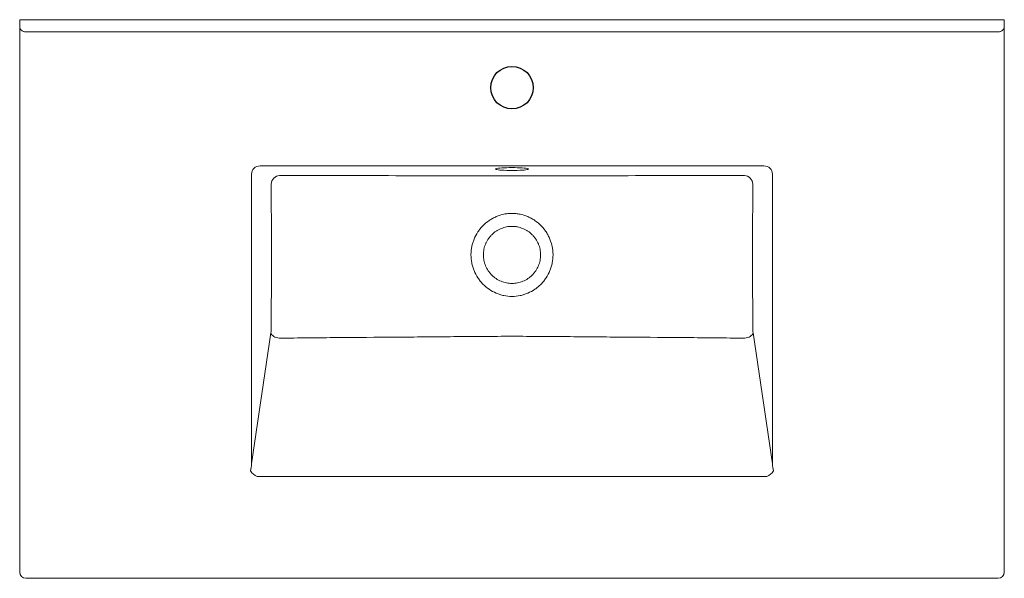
# Model space of a CAD drawing. Header units: millimetres. Extents: x 4763.295 to 4764.105, y 2733.271 to 2733.731.
import ezdxf

# ---------------------------------------------------------------- set-up
doc = ezdxf.new("R2010")
doc.units = ezdxf.units.MM
doc.layers.add('SANINDUSA', color=3, linetype='Continuous')

msp = doc.modelspace()

# ---------------------------------------------------------------- linework, layer by layer
at = {"layer": 'SANINDUSA', "linetype": 'Continuous', "lineweight": 15}
for p, q in [((4763.29502, 2733.72397), (4763.29502, 2733.7305)), ((4763.29502, 2733.7305), (4763.30002, 2733.7305)), ((4763.30002, 2733.7305), (4764.10002, 2733.7305)), ((4764.10002, 2733.7305), (4764.10502, 2733.7305)), ((4764.10502, 2733.7305), (4764.10502, 2733.72397)), ((4763.29502, 2733.7195), (4763.29502, 2733.72397)), ((4763.29502, 2733.2755), (4763.29502, 2733.7195)), ((4763.30002, 2733.7205), (4764.10002, 2733.7205)), ((4764.10502, 2733.72397), (4764.10502, 2733.7195)), ((4764.10502, 2733.7195), (4764.10502, 2733.2755)), ((4763.90722, 2733.6101), (4763.49283, 2733.6101)), ((4763.48575, 2733.60322), (4763.48575, 2733.36487)), ((4763.91429, 2733.36487), (4763.91429, 2733.60322)), ((4763.48575, 2733.36487), (4763.50171, 2733.47272)), ((4763.89834, 2733.47272), (4763.91429, 2733.36487)), ((4763.49051, 2733.3544), (4763.90953, 2733.3544)), ((4764.10002, 2733.2705), (4763.30002, 2733.2705))]:
    msp.add_line(p, q, dxfattribs=at)
at = {"layer": 'SANINDUSA', "linetype": 'Continuous', "lineweight": 15, "flags": 128}
for points in [[(4763.70002, 2733.60631), (4763.70224, 2733.60633), (4763.70441, 2733.60638), (4763.70645, 2733.60646), (4763.70831, 2733.60656), (4763.70996, 2733.60669), (4763.71132, 2733.60685), (4763.71239, 2733.60702), (4763.71311, 2733.6072), (4763.71348, 2733.60739), (4763.71348, 2733.60759), (4763.71311, 2733.60778), (4763.71239, 2733.60796), (4763.71132, 2733.60813), (4763.70996, 2733.60829), (4763.70831, 2733.60842), (4763.70645, 2733.60852), (4763.70441, 2733.6086), (4763.70224, 2733.60865), (4763.70002, 2733.60867), (4763.6978, 2733.60865), (4763.69564, 2733.6086), (4763.6936, 2733.60852), (4763.69173, 2733.60842), (4763.69009, 2733.60829), (4763.68872, 2733.60813), (4763.68766, 2733.60796), (4763.68694, 2733.60778), (4763.68657, 2733.60759), (4763.68657, 2733.60739), (4763.68694, 2733.6072), (4763.68766, 2733.60702), (4763.68872, 2733.60685), (4763.69009, 2733.60669), (4763.69173, 2733.60656), (4763.6936, 2733.60646), (4763.69564, 2733.60638), (4763.6978, 2733.60633), (4763.70002, 2733.60631)], [(4763.50171, 2733.47272), (4763.50199, 2733.47191), (4763.50247, 2733.47112), (4763.50316, 2733.47039), (4763.50402, 2733.46973), (4763.50503, 2733.46917), (4763.50616, 2733.46872), (4763.50736, 2733.4684), (4763.5086, 2733.46822)], [(4763.89834, 2733.47272), (4763.89806, 2733.47191), (4763.89757, 2733.47112), (4763.89688, 2733.47039), (4763.89602, 2733.46973), (4763.89501, 2733.46917), (4763.89389, 2733.46872), (4763.89269, 2733.4684), (4763.89144, 2733.46822)]]:
    msp.add_lwpolyline(points, dxfattribs=at)
at = {"layer": 'SANINDUSA'}
msp.add_circle((4763.70002, 2733.6745), 0.0175, dxfattribs=at)
at = {"layer": 'SANINDUSA', "linetype": 'Continuous', "lineweight": 15}
for centre, radius, start, end in [((4763.50906, 2733.59507), 0.00706, 91.34042, 179.31825), ((4763.89099, 2733.59507), 0.00706, 0.68175, 88.65958), ((4763.49408, 2733.36468), 0.01088, 212.08481, 250.83816), ((4763.90596, 2733.36468), 0.01088, 289.16184, 327.91519), ((4763.30002, 2733.2755), 0.005, 180, 270), ((4764.10002, 2733.2755), 0.005, 270, 0)]:
    msp.add_arc(centre, radius, start, end, dxfattribs=at)
for centre, major_axis, ratio, start_param, end_param in [((4763.49301, 2733.60304), (0.00656, -0.00326), 0.95571, 2.038989, 3.59465), ((4763.90703, 2733.60304), (0.00656, 0.00326), 0.95571, 5.830128, 7.385789), ((4763.48083, 2733.36735), (0, 0.0143), 0.349625, 4.080614, 4.537856), ((4763.91922, 2733.36735), (0, 0.0143), 0.349625, 1.745329, 2.202571)]:
    msp.add_ellipse(centre, major_axis=major_axis, ratio=ratio, start_param=start_param, end_param=end_param, dxfattribs=at)
for points, knots in [([(4763.30002, 2733.7205), (4763.29968, 2733.7205), (4763.29934, 2733.72054), (4763.29868, 2733.72067), (4763.29836, 2733.72077), (4763.29774, 2733.72102), (4763.29745, 2733.72116), (4763.2969, 2733.72149), (4763.29665, 2733.72166), (4763.29631, 2733.72193), (4763.2962, 2733.72202), (4763.296, 2733.7222), (4763.29591, 2733.72229), (4763.29565, 2733.72257), (4763.29551, 2733.72275), (4763.29527, 2733.72311), (4763.29518, 2733.72329), (4763.29505, 2733.72364), (4763.29502, 2733.72381), (4763.29502, 2733.72397)], [0, 0, 0, 0, 0.125, 0.125, 0.25, 0.25, 0.375, 0.375, 0.5, 0.5, 0.5625, 0.5625, 0.625, 0.625, 0.75, 0.75, 0.875, 0.875, 1, 1, 1, 1]), ([(4764.10002, 2733.7205), (4764.10036, 2733.7205), (4764.1007, 2733.72054), (4764.10137, 2733.72067), (4764.10169, 2733.72077), (4764.1023, 2733.72102), (4764.1026, 2733.72116), (4764.10314, 2733.72149), (4764.10339, 2733.72166), (4764.10373, 2733.72193), (4764.10384, 2733.72202), (4764.10404, 2733.7222), (4764.10413, 2733.72229), (4764.10439, 2733.72257), (4764.10454, 2733.72275), (4764.10478, 2733.72311), (4764.10487, 2733.72329), (4764.10499, 2733.72364), (4764.10502, 2733.72381), (4764.10502, 2733.72397)], [0, 0, 0, 0, 0.125, 0.125, 0.25, 0.25, 0.375, 0.375, 0.5, 0.5, 0.5625, 0.5625, 0.625, 0.625, 0.75, 0.75, 0.875, 0.875, 1, 1, 1, 1]), ([(4763.50889, 2733.60213), (4763.51686, 2733.60212), (4763.52482, 2733.60211), (4763.54075, 2733.6021), (4763.54871, 2733.60209), (4763.5726, 2733.60207), (4763.58853, 2733.60206), (4763.61242, 2733.60205), (4763.62038, 2733.60204), (4763.63631, 2733.60203), (4763.64427, 2733.60203), (4763.6602, 2733.60202), (4763.66817, 2733.60201), (4763.68011, 2733.602), (4763.68409, 2733.602), (4763.69206, 2733.602), (4763.69604, 2733.602), (4763.704, 2733.602), (4763.70798, 2733.602), (4763.71595, 2733.602), (4763.71993, 2733.602), (4763.73188, 2733.60201), (4763.73984, 2733.60202), (4763.75577, 2733.60203), (4763.76373, 2733.60203), (4763.77966, 2733.60204), (4763.78762, 2733.60205), (4763.81151, 2733.60206), (4763.82744, 2733.60207), (4763.85133, 2733.60209), (4763.8593, 2733.6021), (4763.87522, 2733.60211), (4763.88319, 2733.60212), (4763.89115, 2733.60213)], [0, 0, 0, 0, 0.0625, 0.0625, 0.125, 0.125, 0.25, 0.25, 0.3125, 0.3125, 0.375, 0.375, 0.4375, 0.4375, 0.46875, 0.46875, 0.5, 0.5, 0.53125, 0.53125, 0.5625, 0.5625, 0.625, 0.625, 0.6875, 0.6875, 0.75, 0.75, 0.875, 0.875, 0.9375, 0.9375, 1, 1, 1, 1]), ([(4763.502, 2733.47715), (4763.50202, 2733.48698), (4763.50203, 2733.49682), (4763.50205, 2733.51157), (4763.50205, 2733.51648), (4763.50206, 2733.52632), (4763.50206, 2733.53123), (4763.50206, 2733.54107), (4763.50206, 2733.54599), (4763.50205, 2733.55582), (4763.50205, 2733.56074), (4763.50203, 2733.57549), (4763.50202, 2733.58532), (4763.502, 2733.59516)], [0, 0, 0, 0, 0.25, 0.25, 0.375, 0.375, 0.5, 0.5, 0.625, 0.625, 0.75, 0.75, 1, 1, 1, 1]), ([(4763.89804, 2733.59516), (4763.89803, 2733.58532), (4763.89801, 2733.57549), (4763.898, 2733.56074), (4763.89799, 2733.55582), (4763.89799, 2733.54599), (4763.89799, 2733.54107), (4763.89799, 2733.53123), (4763.89799, 2733.52632), (4763.898, 2733.51648), (4763.898, 2733.51157), (4763.89801, 2733.49682), (4763.89803, 2733.48698), (4763.89805, 2733.47715)], [0, 0, 0, 0, 0.25, 0.25, 0.375, 0.375, 0.5, 0.5, 0.625, 0.625, 0.75, 0.75, 1, 1, 1, 1]), ([(4763.70002, 2733.50263), (4763.70227, 2733.50263), (4763.70447, 2733.50286), (4763.70773, 2733.50354), (4763.70881, 2733.50382), (4763.71095, 2733.5045), (4763.71199, 2733.50488), (4763.71504, 2733.5062), (4763.71698, 2733.50726), (4763.71929, 2733.50884), (4763.71974, 2733.50917), (4763.72063, 2733.50984), (4763.72107, 2733.51019), (4763.72234, 2733.51126), (4763.72316, 2733.51201), (4763.7247, 2733.51358), (4763.72544, 2733.51441), (4763.72649, 2733.5157), (4763.72683, 2733.51614), (4763.72749, 2733.51705), (4763.72781, 2733.51751), (4763.72934, 2733.51984), (4763.73037, 2733.52179), (4763.73163, 2733.52486), (4763.73201, 2733.52591), (4763.73249, 2733.52751), (4763.73264, 2733.52806), (4763.73291, 2733.52914), (4763.73303, 2733.52968), (4763.73356, 2733.5324), (4763.73378, 2733.5346), (4763.73378, 2733.53738), (4763.73377, 2733.53793), (4763.73371, 2733.53905), (4763.73367, 2733.53961), (4763.7335, 2733.54127), (4763.73334, 2733.54237), (4763.7327, 2733.54562), (4763.73206, 2733.54774), (4763.731, 2733.55033), (4763.73077, 2733.55084), (4763.7303, 2733.55185), (4763.73005, 2733.55235), (4763.72927, 2733.55382), (4763.7287, 2733.55477), (4763.72749, 2733.55661), (4763.72683, 2733.55751), (4763.72579, 2733.5588), (4763.72542, 2733.55923), (4763.72468, 2733.56006), (4763.7243, 2733.56047), (4763.72234, 2733.56246), (4763.72065, 2733.56387), (4763.71791, 2733.56575), (4763.71696, 2733.56633), (4763.71549, 2733.56714), (4763.71499, 2733.5674), (4763.71399, 2733.56789), (4763.71349, 2733.56812), (4763.71094, 2733.56921), (4763.70883, 2733.56987), (4763.70557, 2733.57055), (4763.70446, 2733.57072), (4763.70224, 2733.57095), (4763.70113, 2733.57101), (4763.69893, 2733.57101), (4763.69782, 2733.57095), (4763.69562, 2733.57073), (4763.69452, 2733.57056), (4763.69123, 2733.56988), (4763.68911, 2733.56921), (4763.68606, 2733.5679), (4763.68506, 2733.56742), (4763.68359, 2733.56661), (4763.68311, 2733.56633), (4763.68216, 2733.56575), (4763.68169, 2733.56544), (4763.6794, 2733.56388), (4763.6777, 2733.56246), (4763.67575, 2733.56048), (4763.67537, 2733.56007), (4763.67463, 2733.55924), (4763.67427, 2733.55881), (4763.67321, 2733.55751), (4763.67256, 2733.55662), (4763.67073, 2733.55385), (4763.66969, 2733.55189), (4763.66863, 2733.54931), (4763.66843, 2733.54878), (4763.66806, 2733.54773), (4763.66788, 2733.5472), (4763.6674, 2733.54561), (4763.66714, 2733.54454), (4763.6667, 2733.54237), (4763.66654, 2733.54128), (4763.66638, 2733.53962), (4763.66634, 2733.53906), (4763.66628, 2733.53795), (4763.66627, 2733.53739), (4763.66627, 2733.5346), (4763.66648, 2733.5324), (4763.66712, 2733.52914), (4763.66739, 2733.52806), (4763.66804, 2733.52592), (4763.66841, 2733.52487), (4763.66967, 2733.52179), (4763.6707, 2733.51984), (4763.67254, 2733.51705), (4763.6732, 2733.51614), (4763.6746, 2733.51441), (4763.67534, 2733.51358), (4763.67767, 2733.51122), (4763.67936, 2733.5098), (4763.68306, 2733.50726), (4763.685, 2733.5062), (4763.68805, 2733.50489), (4763.68908, 2733.5045), (4763.69121, 2733.50383), (4763.69229, 2733.50354), (4763.69557, 2733.50286), (4763.69778, 2733.50263), (4763.70002, 2733.50263)], [0, 0, 0, 0, 0.03125, 0.03125, 0.046875, 0.046875, 0.0625, 0.0625, 0.09375, 0.09375, 0.101562, 0.101562, 0.109375, 0.109375, 0.125, 0.125, 0.140625, 0.140625, 0.148437, 0.148437, 0.15625, 0.15625, 0.1875, 0.1875, 0.203125, 0.203125, 0.210937, 0.210937, 0.21875, 0.21875, 0.25, 0.25, 0.257812, 0.257812, 0.265625, 0.265625, 0.28125, 0.28125, 0.3125, 0.3125, 0.320312, 0.320312, 0.328125, 0.328125, 0.34375, 0.34375, 0.359375, 0.359375, 0.367187, 0.367187, 0.375, 0.375, 0.40625, 0.40625, 0.421875, 0.421875, 0.429687, 0.429687, 0.4375, 0.4375, 0.46875, 0.46875, 0.484375, 0.484375, 0.5, 0.5, 0.515625, 0.515625, 0.53125, 0.53125, 0.5625, 0.5625, 0.578125, 0.578125, 0.585937, 0.585937, 0.59375, 0.59375, 0.625, 0.625, 0.632812, 0.632812, 0.640625, 0.640625, 0.65625, 0.65625, 0.6875, 0.6875, 0.695312, 0.695312, 0.703125, 0.703125, 0.71875, 0.71875, 0.734375, 0.734375, 0.742187, 0.742187, 0.75, 0.75, 0.78125, 0.78125, 0.796875, 0.796875, 0.8125, 0.8125, 0.84375, 0.84375, 0.859375, 0.859375, 0.875, 0.875, 0.90625, 0.90625, 0.9375, 0.9375, 0.953125, 0.953125, 0.96875, 0.96875, 1, 1, 1, 1]), ([(4763.70002, 2733.51332), (4763.69847, 2733.51332), (4763.69694, 2733.51347), (4763.69468, 2733.51392), (4763.69393, 2733.51411), (4763.69244, 2733.51456), (4763.69172, 2733.51482), (4763.68959, 2733.5157), (4763.68824, 2733.51642), (4763.68632, 2733.51771), (4763.68569, 2733.51818), (4763.6845, 2733.51915), (4763.68394, 2733.51967), (4763.68286, 2733.52075), (4763.68234, 2733.52132), (4763.68161, 2733.52221), (4763.68137, 2733.52251), (4763.68091, 2733.52313), (4763.68069, 2733.52345), (4763.67962, 2733.52506), (4763.6789, 2733.52641), (4763.67802, 2733.52854), (4763.67776, 2733.52926), (4763.67742, 2733.53037), (4763.67732, 2733.53075), (4763.67713, 2733.5315), (4763.67705, 2733.53187), (4763.67667, 2733.53376), (4763.67652, 2733.53528), (4763.67652, 2733.5372), (4763.67653, 2733.53759), (4763.67657, 2733.53836), (4763.6766, 2733.53875), (4763.67671, 2733.5399), (4763.67683, 2733.54066), (4763.67728, 2733.54291), (4763.67772, 2733.54438), (4763.67861, 2733.54653), (4763.67894, 2733.54723), (4763.67967, 2733.54858), (4763.68006, 2733.54924), (4763.68091, 2733.55051), (4763.68137, 2733.55113), (4763.68234, 2733.55232), (4763.68287, 2733.5529), (4763.6845, 2733.55453), (4763.68569, 2733.5555), (4763.6876, 2733.55678), (4763.68826, 2733.55718), (4763.68963, 2733.55791), (4763.69033, 2733.55824), (4763.69245, 2733.55912), (4763.69392, 2733.55956), (4763.69619, 2733.56002), (4763.69696, 2733.56013), (4763.69849, 2733.56028), (4763.69926, 2733.56032), (4763.70079, 2733.56032), (4763.70155, 2733.56028), (4763.7027, 2733.56017), (4763.70308, 2733.56012), (4763.70384, 2733.56001), (4763.70423, 2733.55994), (4763.70612, 2733.55956), (4763.70759, 2733.55912), (4763.70971, 2733.55824), (4763.71041, 2733.55791), (4763.71143, 2733.55737), (4763.71177, 2733.55718), (4763.71243, 2733.55678), (4763.71276, 2733.55657), (4763.71436, 2733.5555), (4763.71554, 2733.55453), (4763.7169, 2733.55317), (4763.71717, 2733.5529), (4763.71769, 2733.55232), (4763.71794, 2733.55203), (4763.71868, 2733.55113), (4763.71913, 2733.55051), (4763.72041, 2733.5486), (4763.72114, 2733.54725), (4763.72188, 2733.54547), (4763.72202, 2733.5451), (4763.72228, 2733.54438), (4763.7224, 2733.54401), (4763.72273, 2733.54291), (4763.72292, 2733.54217), (4763.72322, 2733.54067), (4763.72333, 2733.53991), (4763.72348, 2733.53838), (4763.72352, 2733.5376), (4763.72352, 2733.53528), (4763.72337, 2733.53376), (4763.72293, 2733.5315), (4763.72274, 2733.53075), (4763.72229, 2733.52927), (4763.72203, 2733.52854), (4763.72115, 2733.52642), (4763.72043, 2733.52506), (4763.71915, 2733.52314), (4763.71868, 2733.52251), (4763.71771, 2733.52132), (4763.71719, 2733.52075), (4763.71611, 2733.51967), (4763.71554, 2733.51916), (4763.71436, 2733.51818), (4763.71374, 2733.51772), (4763.71181, 2733.51643), (4763.71045, 2733.5157), (4763.70833, 2733.51482), (4763.70761, 2733.51456), (4763.70613, 2733.51411), (4763.70538, 2733.51392), (4763.70311, 2733.51347), (4763.70158, 2733.51332), (4763.70002, 2733.51332)], [0, 0, 0, 0, 0.03125, 0.03125, 0.046875, 0.046875, 0.0625, 0.0625, 0.09375, 0.09375, 0.109375, 0.109375, 0.125, 0.125, 0.140625, 0.140625, 0.148438, 0.148438, 0.15625, 0.15625, 0.1875, 0.1875, 0.203125, 0.203125, 0.210938, 0.210938, 0.21875, 0.21875, 0.25, 0.25, 0.257813, 0.257813, 0.265625, 0.265625, 0.28125, 0.28125, 0.3125, 0.3125, 0.328125, 0.328125, 0.34375, 0.34375, 0.359375, 0.359375, 0.375, 0.375, 0.40625, 0.40625, 0.421875, 0.421875, 0.4375, 0.4375, 0.46875, 0.46875, 0.484375, 0.484375, 0.5, 0.5, 0.515625, 0.515625, 0.523438, 0.523438, 0.53125, 0.53125, 0.5625, 0.5625, 0.578125, 0.578125, 0.585938, 0.585938, 0.59375, 0.59375, 0.625, 0.625, 0.632813, 0.632813, 0.640625, 0.640625, 0.65625, 0.65625, 0.6875, 0.6875, 0.695313, 0.695313, 0.703125, 0.703125, 0.71875, 0.71875, 0.734375, 0.734375, 0.75, 0.75, 0.78125, 0.78125, 0.796875, 0.796875, 0.8125, 0.8125, 0.84375, 0.84375, 0.859375, 0.859375, 0.875, 0.875, 0.890625, 0.890625, 0.90625, 0.90625, 0.9375, 0.9375, 0.953125, 0.953125, 0.96875, 0.96875, 1, 1, 1, 1]), ([(4763.50171, 2733.47272), (4763.5018, 2733.47334), (4763.50187, 2733.47403), (4763.50197, 2733.47555), (4763.502, 2733.47634), (4763.502, 2733.47715)], [0, 0, 0, 0, 0.5, 0.5, 1, 1, 1, 1]), ([(4763.89805, 2733.47715), (4763.89805, 2733.47634), (4763.89807, 2733.47555), (4763.89817, 2733.47403), (4763.89825, 2733.47334), (4763.89834, 2733.47272)], [0, 0, 0, 0, 0.5, 0.5, 1, 1, 1, 1]), ([(4763.89144, 2733.46822), (4763.88347, 2733.46831), (4763.87549, 2733.46841), (4763.85954, 2733.46858), (4763.85157, 2733.46865), (4763.82764, 2733.46886), (4763.81169, 2733.46897), (4763.78776, 2733.46915), (4763.77979, 2733.46921), (4763.76384, 2733.46935), (4763.75586, 2733.46942), (4763.73991, 2733.46956), (4763.73194, 2733.46963), (4763.71598, 2733.46974), (4763.70801, 2733.46979), (4763.69206, 2733.46979), (4763.68408, 2733.46974), (4763.66813, 2733.46963), (4763.66015, 2733.46956), (4763.6442, 2733.46942), (4763.63622, 2733.46935), (4763.62027, 2733.46921), (4763.61229, 2733.46915), (4763.58836, 2733.46897), (4763.57241, 2733.46886), (4763.54848, 2733.46865), (4763.54051, 2733.46858), (4763.52455, 2733.46841), (4763.51658, 2733.46831), (4763.5086, 2733.46822)], [0, 0, 0, 0, 0.0625, 0.0625, 0.125, 0.125, 0.25, 0.25, 0.3125, 0.3125, 0.375, 0.375, 0.4375, 0.4375, 0.5, 0.5, 0.5625, 0.5625, 0.625, 0.625, 0.6875, 0.6875, 0.75, 0.75, 0.875, 0.875, 0.9375, 0.9375, 1, 1, 1, 1])]:
    msp.add_open_spline(points, degree=3, knots=knots, dxfattribs=at)

doc.saveas('drawing.dxf')
